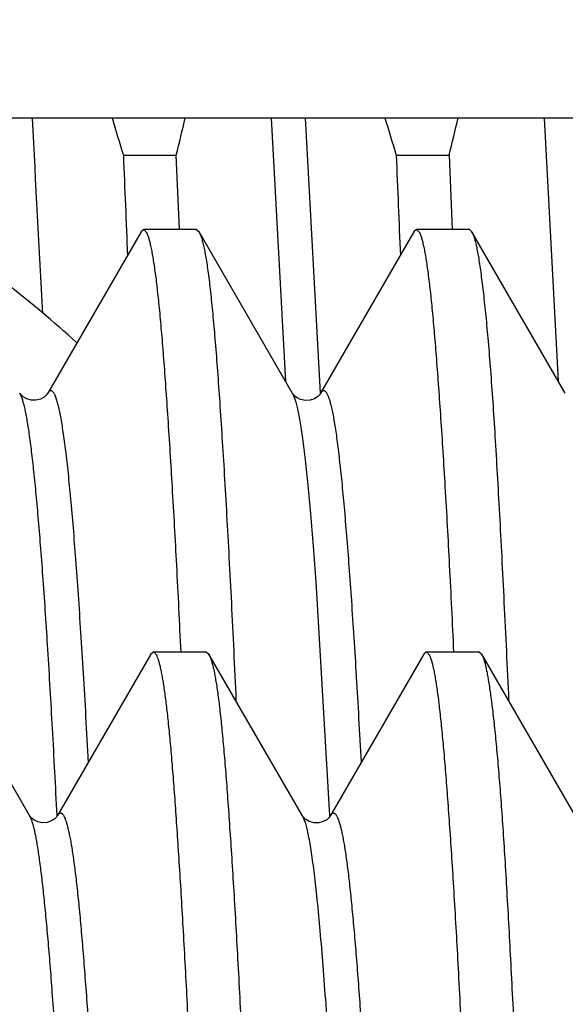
# Model space of a CAD drawing. Header units: inches. Extents: x 0 to 22, y 0 to 17.
# Tile 32 of 121: x 2.7064 to 2.7619, y 10.8281 to 10.9283. Entities that reach past the tile are written whole.
import ezdxf

# ---------------------------------------------------------------- set-up
doc = ezdxf.new("R2010")
doc.units = ezdxf.units.IN
doc.header["$LTSCALE"] = 1.21
doc.header["$MEASUREMENT"] = 0
doc.layers.get('0').update_dxf_attribs({"linetype": 'CONTINUOUS'})
doc.layers.add('DIMENSIONS', color=7, linetype='CONTINUOUS')
doc.styles.get("Standard").update_dxf_attribs({"font": 'txt', "width": 0.8})
doc.dimstyles.new('DIMSTYLE_1', dxfattribs={"dimtxt": 0.125, "dimasz": 0.18, "dimexe": 0.125, "dimexo": 0.0625, "dimgap": 0.03125, "dimtad": 0, "dimtih": 1, "dimtoh": 1, "dimzin": 4, "dimdsep": 46, "dimtxsty": 'STANDARD', "dimblk": '_FILLED', "dimblk1": '_FILLED', "dimblk2": '_FILLED', "dimcen": 0.09, "dimadec": 0, "dimazin": 0, "dimtp": 0.01, "dimtm": 0.01, "dimtfac": 1, "dimtofl": 0, "dimtmove": 0, "dimatfit": 3, "dimldrblk": '_FILLED', "dimfxl": 1, "dimtolj": 1, "dimtzin": 4, "dimarcsym": 0})

# ---------------------------------------------------------------- blocks, each defined once
blk = doc.blocks.new('*D51')
at = {"layer": 'DIMENSIONS', "color": 2, "linetype": 'CONTINUOUS'}
for p, q in [((2.996847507, 10.5444763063), (2.996847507, 12.9226123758)), ((2.8597265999, 10.3940474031), (2.996847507, 10.5444763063)), ((2.8597265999, 10.1374683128), (2.8597265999, 10.3940474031))]:
    blk.add_line(p, q, dxfattribs=at)
at = {"layer": 'DIMENSIONS', "color": 2, "linetype": 'CONTINUOUS', "insert": (2.934347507, 12.9851123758), "char_height": 0.125, "width": 1.025, "attachment_point": 1, "rotation": 90, "line_spacing_factor": 0.9}
blk.add_mtext('.44{\\Ftxt.shx;\\W1.000000;\\H0.125000; }[11.1]', dxfattribs=at)
blk = doc.blocks.new('_FILLED')
at = {"color": 0, "linetype": 'BYBLOCK'}
blk.add_solid([(0, 0), (-1, 0.1736111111), (-1, -0.1736111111)], dxfattribs=at)

msp = doc.modelspace()

# ---------------------------------------------------------------- linework, layer by layer
at = {"color": 7, "linetype": 'CONTINUOUS'}
for p, q in [((2.6895927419, 10.9183143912), (3.1930927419, 10.9183143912)), ((2.7169415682, 10.9145139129), (2.722331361, 10.9145139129)), ((2.7226432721, 10.9069445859), (2.722331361, 10.9145139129)), ((2.7447185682, 10.9145139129), (2.750108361, 10.9145139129)), ((2.750108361, 10.9145139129), (2.7504202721, 10.9069445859)), ((2.7187493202, 10.9067286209), (2.7092478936, 10.8903066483)), ((2.71901047, 10.9069527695), (2.718749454, 10.9067286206)), ((2.7243715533, 10.9069527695), (2.71901047, 10.9069527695)), ((2.7193308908, 10.906630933), (2.71901047, 10.9069527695)), ((2.7243715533, 10.9069527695), (2.7246496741, 10.9067105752)), ((2.7341665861, 10.8902682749), (2.7246496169, 10.9067105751)), ((2.746517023, 10.9067190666), (2.7370157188, 10.8902976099)), ((2.7467902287, 10.9069527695), (2.7465170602, 10.9067190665)), ((2.7521661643, 10.9069527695), (2.7467902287, 10.9069527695)), ((2.7471170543, 10.9066275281), (2.7467902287, 10.9069527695)), ((2.7521661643, 10.9069527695), (2.7524210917, 10.9067318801)), ((2.7619304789, 10.8902984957), (2.7524211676, 10.9067318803)), ((2.7064082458, 10.8902690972), (2.7063926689, 10.8902947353)), ((2.7092435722, 10.8902872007), (2.7092478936, 10.8903066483)), ((2.7369973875, 10.8902649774), (2.7370157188, 10.8902976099)), ((2.734166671, 10.8902683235), (2.7341743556, 10.8902548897)), ((2.7341949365, 10.8902216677), (2.7341743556, 10.8902548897)), ((2.7073886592, 10.847294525), (2.6978910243, 10.8637092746)), ((2.7197493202, 10.863721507), (2.7102473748, 10.8472986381)), ((2.7200321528, 10.8639456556), (2.7197512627, 10.8637215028)), ((2.7200321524, 10.8639456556), (2.7253657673, 10.8639456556)), ((2.7203341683, 10.8636172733), (2.7200321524, 10.8639456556)), ((2.7253657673, 10.8639456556), (2.7256492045, 10.8637034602)), ((2.725648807, 10.8637034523), (2.7256976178, 10.8636135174)), ((2.7351677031, 10.8472592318), (2.725649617, 10.8637034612)), ((2.747517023, 10.8637119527), (2.7380139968, 10.8472875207)), ((2.7478093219, 10.8639456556), (2.7475188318, 10.8637119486)), ((2.7478093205, 10.8639456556), (2.7531430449, 10.8639456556)), ((2.7481222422, 10.8636100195), (2.7478093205, 10.8639456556)), ((2.7531430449, 10.8639456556), (2.7534184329, 10.8637247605)), ((2.7534166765, 10.8637247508), (2.7534818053, 10.863607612)), ((2.7629327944, 10.8472873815), (2.7534211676, 10.8637247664)), ((2.7074205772, 10.8472433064), (2.7073930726, 10.847286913)), ((2.7102400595, 10.8472858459), (2.7102473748, 10.8472986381)), ((2.7351677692, 10.8472592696), (2.7351746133, 10.8472473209)), ((2.7351899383, 10.8472222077), (2.7351746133, 10.8472473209)), ((2.737997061, 10.8472574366), (2.7380139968, 10.8472875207))]:
    msp.add_line(p, q, dxfattribs=at)
at = {"color": 9, "linetype": 'CONTINUOUS'}
for p, q in [((2.7319864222, 10.9183048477), (2.7334329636, 10.8914889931)), ((2.7354504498, 10.9183064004), (2.7369746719, 10.8902786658)), ((2.7597645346, 10.91828151), (2.7612074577, 10.8915285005)), ((2.7370156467, 10.8902972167), (2.7372011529, 10.8905201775)), ((2.7341743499, 10.8902549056), (2.7343726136, 10.8897961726)), ((2.7365381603, 10.8710864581), (2.7379414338, 10.8473003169)), ((2.7073930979, 10.8472865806), (2.7075337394, 10.8469843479)), ((2.7101614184, 10.8473045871), (2.710166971, 10.8471948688))]:
    msp.add_line(p, q, dxfattribs=at)
at = {"color": 7, "linetype": 'CONTINUOUS'}
for points in [[(2.7092435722, 10.8902872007), (2.7092022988, 10.8902244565), (2.7090917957, 10.8900929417), (2.708871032, 10.8899013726), (2.7085086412, 10.8896974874), (2.7080439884, 10.8895699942), (2.7075703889, 10.8895739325), (2.7071126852, 10.8897063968), (2.7067526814, 10.8899147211), (2.7065302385, 10.8901137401), (2.7064234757, 10.8902461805), (2.7064082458, 10.8902690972)], [(2.7349738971, 10.8896398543), (2.7345701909, 10.8898523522), (2.7343274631, 10.8900588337), (2.7342124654, 10.8901961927), (2.7341949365, 10.8902216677)], [(2.7367253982, 10.8899360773), (2.7364032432, 10.8897248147), (2.7359598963, 10.8895650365), (2.7354717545, 10.8895289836), (2.7349738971, 10.8896398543)], [(2.7370117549, 10.8902562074), (2.7369943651, 10.8902276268), (2.7369120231, 10.8901184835), (2.7367253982, 10.8899360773)], [(2.7078249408, 10.8468565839), (2.7075663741, 10.847068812), (2.7074370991, 10.8472197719), (2.7074205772, 10.8472433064)], [(2.710245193, 10.8472829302), (2.7102207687, 10.8472438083), (2.7101346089, 10.8471326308), (2.7099505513, 10.8469555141), (2.7096285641, 10.8467461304), (2.7091810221, 10.8465867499), (2.7087006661, 10.8465523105), (2.7082237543, 10.8466549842), (2.7078249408, 10.8468565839)], [(2.7380115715, 10.8472487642), (2.7379772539, 10.8471951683), (2.7378697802, 10.8470641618), (2.7376500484, 10.8468701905), (2.7372962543, 10.846667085), (2.7368382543, 10.8465356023), (2.7363518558, 10.8465349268), (2.7358707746, 10.8466752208), (2.7355062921, 10.8468921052), (2.7352971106, 10.8470843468), (2.7352012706, 10.8472051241), (2.7351899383, 10.8472222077)]]:
    msp.add_lwpolyline(points, dxfattribs=at)
at = {"color": 9, "linetype": 'CONTINUOUS'}
msp.add_arc((4.8136665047, 11.0173885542), 2.1083225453, 182.6943391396, 183.2355921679, dxfattribs=at)
at = {"color": 7, "linetype": 'CONTINUOUS'}
for centre, radius, start, end in [((3.0389952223, 11.0141915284), 0.3371263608, 196.5237221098, 197.1976225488), ((2.4488299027, 10.9822171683), 0.2817565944, 346.0963506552, 346.8901252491), ((3.0667701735, 11.0141908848), 0.3371242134, 196.5236717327, 197.1976210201), ((2.4766059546, 10.9822174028), 0.281757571, 346.0963506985, 346.8900648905), ((7.0080926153, 11.0876228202), 4.2946413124, 182.3101108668, 182.4465158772), ((6.8042323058, 11.0780020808), 4.0628044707, 182.3062177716, 182.4503198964), ((2.6225078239, 10.7960743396), 0.1338556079, 47.9200523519, 56.0857474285)]:
    msp.add_arc(centre, radius, start, end, dxfattribs=at)
for points, knots in [([(2.7228124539, 10.8639472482), (2.7226744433, 10.8668921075), (2.7223984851, 10.872491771), (2.7219580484, 10.8804291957), (2.7215824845, 10.8864653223), (2.7212881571, 10.8908041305), (2.7210780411, 10.8936723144), (2.720868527, 10.8962726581), (2.7206583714, 10.8985989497), (2.7204466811, 10.9006456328), (2.7202618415, 10.9021733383), (2.7201103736, 10.9032515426), (2.720001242, 10.9039521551), (2.7198917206, 10.9045796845), (2.7197819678, 10.9051338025), (2.719672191, 10.9056142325), (2.719562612, 10.9060208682), (2.7194535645, 10.9063535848), (2.7193727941, 10.9065476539), (2.7193308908, 10.906630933)], [0, 0, 0, 0, 0.2062400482, 0.3922093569, 0.5561300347, 0.6293230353, 0.6964367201, 0.7573163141, 0.8118231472, 0.8598365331, 0.9012557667, 0.9194672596, 0.9360030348, 0.9508573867, 0.9640280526, 0.9755161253, 0.985327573, 0.993478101, 1, 1, 1, 1]), ([(2.7246496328, 10.9067105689), (2.7246710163, 10.9066736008), (2.7247132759, 10.9065917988), (2.7247975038, 10.906398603), (2.7249004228, 10.9061013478), (2.7250185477, 10.905678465), (2.7251372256, 10.9051697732), (2.7252561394, 10.9045755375), (2.7253748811, 10.9038960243), (2.7254931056, 10.9031316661), (2.7256570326, 10.901945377), (2.7258545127, 10.9002537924), (2.7260793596, 10.8979769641), (2.7263037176, 10.8953771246), (2.7265293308, 10.8924614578), (2.7267574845, 10.8892380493), (2.7269888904, 10.8857158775), (2.7272236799, 10.8819047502), (2.727461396, 10.8778152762), (2.727700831, 10.8734588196), (2.7279404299, 10.8688474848), (2.7281777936, 10.8639940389), (2.7283289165, 10.8606788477), (2.7284040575, 10.8589831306)], [0, 0, 0, 0, 0.0026723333, 0.0057543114, 0.0131818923, 0.0223305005, 0.0332204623, 0.0458589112, 0.0602467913, 0.0763808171, 0.0942537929, 0.1351797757, 0.1829375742, 0.2374120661, 0.2984624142, 0.365925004, 0.4396157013, 0.5193316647, 0.6048523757, 0.6959401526, 0.7923416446, 0.8937888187, 1, 1, 1, 1]), ([(2.7505869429, 10.8639489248), (2.7504511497, 10.8668923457), (2.7501801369, 10.8724894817), (2.7498066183, 10.8792949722), (2.7495020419, 10.8842852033), (2.7492812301, 10.8876664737), (2.7490626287, 10.8907945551), (2.7488487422, 10.8936620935), (2.7486383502, 10.8962621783), (2.7484292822, 10.8985885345), (2.7482201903, 10.9006356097), (2.7480383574, 10.902163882), (2.747889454, 10.9032427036), (2.7477821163, 10.903943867), (2.7476742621, 10.9045720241), (2.7475659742, 10.9051268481), (2.7474573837, 10.9056080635), (2.7473486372, 10.9060155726), (2.7472399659, 10.9063492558), (2.747159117, 10.9065439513), (2.7471170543, 10.9066275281)], [0, 0, 0, 0, 0.2061667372, 0.3920816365, 0.4768840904, 0.5559761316, 0.629168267, 0.6962853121, 0.7571708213, 0.8116861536, 0.859710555, 0.9011435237, 0.9193630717, 0.9359078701, 0.9507724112, 0.9639547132, 0.975456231, 0.9852835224, 0.9934533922, 1, 1, 1, 1]), ([(2.7524212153, 10.9067318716), (2.7524417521, 10.9066963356), (2.7524822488, 10.9066173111), (2.7525387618, 10.9064858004), (2.7525954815, 10.9063326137), (2.7526756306, 10.9060862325), (2.7527742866, 10.9057230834), (2.7528885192, 10.9052213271), (2.7530038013, 10.9046334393), (2.7531201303, 10.9039597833), (2.7532374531, 10.9032007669), (2.75340269, 10.9020204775), (2.7536076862, 10.9003354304), (2.7538460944, 10.8980649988), (2.7540845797, 10.8954694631), (2.754320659, 10.8925559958), (2.7545512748, 10.8893325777), (2.7547780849, 10.8858083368), (2.7550041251, 10.8819932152), (2.7552310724, 10.8778978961), (2.7554604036, 10.8735338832), (2.7557783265, 10.8672141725), (2.7560095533, 10.8623499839), (2.7561626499, 10.8590273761)], [0, 0, 0, 0, 0.0025696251, 0.0055518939, 0.0089573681, 0.0127928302, 0.0217696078, 0.032504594, 0.0450051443, 0.0592720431, 0.0753019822, 0.093087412, 0.1338854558, 0.1815680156, 0.2360103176, 0.2970655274, 0.3645671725, 0.4383332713, 0.5181639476, 0.6038397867, 0.6951231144, 0.7917597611, 1, 1, 1, 1]), ([(2.6979408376, 10.8636150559), (2.6979820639, 10.8635355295), (2.6980586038, 10.8633502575), (2.6981573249, 10.8630335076), (2.6982545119, 10.8626495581), (2.6983533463, 10.8621985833), (2.6984533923, 10.8616802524), (2.6985948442, 10.8608562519), (2.6987672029, 10.8596588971), (2.6989669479, 10.8580235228), (2.6991700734, 10.8561276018), (2.6993760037, 10.8539751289), (2.6995846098, 10.8515707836), (2.6997954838, 10.8489198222), (2.7000076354, 10.8460280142), (2.7002197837, 10.8429016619), (2.7004304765, 10.8395475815), (2.7006372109, 10.8359730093), (2.7008398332, 10.8321857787), (2.7010405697, 10.8281942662), (2.7013134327, 10.8224896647), (2.7016548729, 10.8149174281), (2.7020667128, 10.8053484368), (2.7024137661, 10.7969957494), (2.7026942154, 10.7900444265), (2.702906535, 10.7846554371), (2.7031164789, 10.779166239), (2.7033216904, 10.77358877), (2.703523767, 10.7679353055), (2.7037922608, 10.7602814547), (2.7041272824, 10.7506183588), (2.7045363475, 10.7389674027), (2.7049558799, 10.7273166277), (2.705311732, 10.717653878), (2.7055953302, 10.7100000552), (2.7058708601, 10.7025148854), (2.7062035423, 10.6933778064), (2.7066020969, 10.682732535), (2.7070072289, 10.6725797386), (2.7074225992, 10.6630084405), (2.7078454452, 10.6541023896), (2.7082062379, 10.6471327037), (2.7084883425, 10.6419471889), (2.7087500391, 10.6373268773), (2.7090135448, 10.6330051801), (2.7092920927, 10.6289925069), (2.7094947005, 10.6263394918), (2.7096995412, 10.6239331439), (2.7099065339, 10.6217786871), (2.7101152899, 10.6198807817), (2.7102972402, 10.6184623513), (2.7104450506, 10.6174594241), (2.7105507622, 10.6168060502), (2.7106558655, 10.6162194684), (2.7107606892, 10.6156999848), (2.7108655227, 10.6152478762), (2.7109704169, 10.6148635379), (2.7110729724, 10.6145469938), (2.7111460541, 10.6143607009), (2.711182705, 10.6142795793)], [0, 0, 0, 0, 0.0010755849, 0.0023992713, 0.0039820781, 0.0058294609, 0.0079423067, 0.0103201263, 0.0158676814, 0.0224652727, 0.0301018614, 0.038762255, 0.0484283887, 0.0590798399, 0.0706936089, 0.0832444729, 0.0967052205, 0.111046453, 0.1262371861, 0.1422447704, 0.159034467, 0.1948126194, 0.2332595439, 0.2740390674, 0.2951927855, 0.3167944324, 0.3387967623, 0.3611517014, 0.383810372, 0.4067232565, 0.4531107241, 0.4999083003, 0.5467066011, 0.5930963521, 0.6160110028, 0.6386718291, 0.6830343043, 0.725795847, 0.766582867, 0.8050393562, 0.8408297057, 0.8736411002, 0.8888386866, 0.9031860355, 0.9292077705, 0.940826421, 0.9514832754, 0.9611558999, 0.9698243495, 0.9774710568, 0.9840813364, 0.986994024, 0.989643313, 0.9920283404, 0.9941490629, 0.9960060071, 0.9975999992, 0.9989311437, 1, 1, 1, 1]), ([(2.7266231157, 10.7488226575), (2.7264950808, 10.7524892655), (2.7262377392, 10.7597677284), (2.7258413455, 10.7705745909), (2.7255043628, 10.7794391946), (2.7252353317, 10.7863854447), (2.7250381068, 10.7914621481), (2.7248440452, 10.7964356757), (2.7245920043, 10.80283269), (2.7242803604, 10.8104995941), (2.7238965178, 10.8192626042), (2.7235046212, 10.8273939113), (2.7231643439, 10.8337452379), (2.7228897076, 10.8384629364), (2.7226902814, 10.8417125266), (2.7224941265, 10.8447601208), (2.7223015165, 10.8475997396), (2.7221108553, 10.8502257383), (2.7219209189, 10.8526329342), (2.7217305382, 10.8548165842), (2.7215391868, 10.8567724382), (2.7213463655, 10.8584966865), (2.7211777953, 10.8597863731), (2.7210403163, 10.86069934), (2.720941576, 10.8612951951), (2.7208426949, 10.8618309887), (2.72074322, 10.8623064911), (2.7206426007, 10.8627214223), (2.720541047, 10.8630754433), (2.720441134, 10.8633685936), (2.7203698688, 10.8635415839), (2.7203341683, 10.8636172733)], [0, 0, 0, 0, 0.0956686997, 0.1899116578, 0.281989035, 0.3269889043, 0.3711777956, 0.4144689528, 0.4567772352, 0.5381156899, 0.6145559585, 0.6854999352, 0.7503928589, 0.7804095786, 0.8087266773, 0.8352884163, 0.8600429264, 0.8829424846, 0.9039438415, 0.9230074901, 0.9400985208, 0.9551868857, 0.9682475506, 0.9740112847, 0.9792610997, 0.9839962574, 0.9882175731, 0.9919271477, 0.9951271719, 0.9978177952, 1, 1, 1, 1]), ([(2.7256976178, 10.8636135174), (2.7257378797, 10.8635333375), (2.7258152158, 10.8633477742), (2.7259193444, 10.8630311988), (2.7260238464, 10.8626471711), (2.7261291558, 10.8621958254), (2.7262348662, 10.861677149), (2.7263405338, 10.8610913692), (2.726445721, 10.8604387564), (2.726591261, 10.8594369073), (2.7267678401, 10.858019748), (2.726968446, 10.8561234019), (2.7271678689, 10.8539706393), (2.7273673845, 10.8515661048), (2.7275681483, 10.848915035), (2.7277709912, 10.8460232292), (2.7279763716, 10.8428970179), (2.7282626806, 10.838280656), (2.7285432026, 10.8333754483), (2.728819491, 10.8281923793), (2.7290312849, 10.8240064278), (2.7292405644, 10.8196341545), (2.7294451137, 10.8150850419), (2.7296466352, 10.8103691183), (2.7299177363, 10.8037780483), (2.7302559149, 10.7952026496), (2.7306654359, 10.7845617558), (2.7310853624, 10.7735218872), (2.7314380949, 10.7641157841), (2.7317185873, 10.756463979), (2.7319263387, 10.7506590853), (2.7321295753, 10.744828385), (2.732397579, 10.7370396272), (2.7327300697, 10.7273353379), (2.733136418, 10.7157879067), (2.7335532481, 10.7044435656), (2.7339100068, 10.6951620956), (2.734195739, 10.6879125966), (2.7344060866, 10.6826350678), (2.7346118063, 10.6774806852), (2.7348774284, 10.6708868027), (2.7352037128, 10.6630344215), (2.7356057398, 10.6541274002), (2.7360172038, 10.6459631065), (2.7363774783, 10.6396574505), (2.7366697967, 10.6350374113), (2.7368812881, 10.6319082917), (2.7370893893, 10.6290134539), (2.7372928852, 10.6263591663), (2.7374934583, 10.6239513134), (2.7376925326, 10.6217951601), (2.7378915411, 10.6198954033), (2.7380649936, 10.6184752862), (2.7382067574, 10.6174709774), (2.7383086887, 10.6168165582), (2.7384107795, 10.6162288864), (2.7385137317, 10.6157082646), (2.7386182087, 10.61525497), (2.7387245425, 10.6148694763), (2.7388297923, 10.6145517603), (2.7389053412, 10.6143648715), (2.7389433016, 10.6142834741)], [0, 0, 0, 0, 0.0010773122, 0.0024085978, 0.0039999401, 0.0058544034, 0.0079728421, 0.010355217, 0.0130011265, 0.0159097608, 0.0225106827, 0.0301474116, 0.0388061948, 0.0484698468, 0.0591184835, 0.0707295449, 0.0832780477, 0.0967369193, 0.1262663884, 0.1422725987, 0.1590603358, 0.1765929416, 0.1948321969, 0.2137384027, 0.2332704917, 0.2740405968, 0.3167864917, 0.3611343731, 0.4066963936, 0.4298085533, 0.4530742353, 0.4764425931, 0.4998625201, 0.5466521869, 0.5930340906, 0.6386027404, 0.6829598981, 0.7045625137, 0.7257178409, 0.7463795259, 0.7665024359, 0.8049573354, 0.8407473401, 0.8735609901, 0.9031130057, 0.9165844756, 0.9291463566, 0.9407711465, 0.9514334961, 0.9611107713, 0.969783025, 0.9774328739, 0.984046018, 0.9869602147, 0.989611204, 0.9919983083, 0.9941218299, 0.9959828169, 0.9975826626, 0.9989215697, 1, 1, 1, 1]), ([(2.7613724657, 10.6142809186), (2.761333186, 10.6143615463), (2.7612577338, 10.6145478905), (2.761155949, 10.614865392), (2.7610534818, 10.6152503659), (2.7609498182, 10.6157026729), (2.7608452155, 10.6162223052), (2.7606972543, 10.6170478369), (2.7605154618, 10.6182468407), (2.7603061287, 10.6198842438), (2.7600976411, 10.6217821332), (2.7598927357, 10.623936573), (2.7596907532, 10.6263428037), (2.7594901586, 10.6289955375), (2.7592894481, 10.631888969), (2.7590875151, 10.6350167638), (2.7588069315, 10.6396351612), (2.7584535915, 10.6459386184), (2.7580329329, 10.6540997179), (2.757688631, 10.6613783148), (2.7574175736, 10.6675541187), (2.7572146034, 10.6724272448), (2.7570131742, 10.6774460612), (2.7567417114, 10.684396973), (2.7564011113, 10.6933648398), (2.7559873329, 10.7044056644), (2.75556542, 10.7157485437), (2.7552138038, 10.7253453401), (2.7549381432, 10.7330994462), (2.7547345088, 10.7389428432), (2.754533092, 10.7447863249), (2.7542653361, 10.7525407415), (2.753929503, 10.7621381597), (2.7535162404, 10.7734814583), (2.7531619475, 10.7827618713), (2.7528766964, 10.7900103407), (2.7526657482, 10.7952869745), (2.7524584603, 10.8004403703), (2.7521907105, 10.8070328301), (2.7518632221, 10.8148833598), (2.7514607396, 10.8237880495), (2.751049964, 10.8319498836), (2.7506908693, 10.8382534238), (2.7503996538, 10.8428717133), (2.7501890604, 10.8459994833), (2.7499817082, 10.8488929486), (2.7497786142, 10.8515458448), (2.7495777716, 10.8539522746), (2.7493778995, 10.8561069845), (2.7491778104, 10.8580052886), (2.7490033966, 10.8594241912), (2.7488608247, 10.8604275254), (2.7487582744, 10.8610812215), (2.7486555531, 10.8616681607), (2.7485521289, 10.862188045), (2.7484475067, 10.8626406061), (2.748341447, 10.8630254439), (2.7482363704, 10.8633425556), (2.7481605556, 10.8635289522), (2.7481222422, 10.8636100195)], [0, 0, 0, 0, 0.0010769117, 0.0024089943, 0.0040019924, 0.0058587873, 0.0079801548, 0.0103659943, 0.015928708, 0.0225393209, 0.0301860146, 0.03885359, 0.0485247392, 0.0591799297, 0.0707968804, 0.0833508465, 0.0968149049, 0.1263542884, 0.1591578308, 0.1949388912, 0.2138492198, 0.2333849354, 0.2535034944, 0.2741610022, 0.3169114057, 0.3612624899, 0.4068264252, 0.4532048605, 0.4765730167, 0.4999924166, 0.5234118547, 0.5467801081, 0.5931588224, 0.6387230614, 0.683074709, 0.7046742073, 0.7258261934, 0.7464843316, 0.7666034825, 0.8050502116, 0.8408312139, 0.8736350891, 0.9031766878, 0.9166427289, 0.9291990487, 0.9408182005, 0.9514749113, 0.9611466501, 0.9698135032, 0.977458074, 0.9840660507, 0.9869777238, 0.9896262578, 0.9920109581, 0.994132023, 0.9959903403, 0.9975872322, 0.9989233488, 1, 1, 1, 1]), ([(2.7534818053, 10.863607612), (2.7535217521, 10.863527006), (2.753596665, 10.8633400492), (2.7536950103, 10.8630212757), (2.7537931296, 10.8626352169), (2.7538936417, 10.8621820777), (2.7539960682, 10.8616616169), (2.7541417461, 10.8608348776), (2.7543209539, 10.8596342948), (2.7545292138, 10.857995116), (2.7547400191, 10.856095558), (2.7549515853, 10.8539396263), (2.7551621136, 10.8515319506), (2.7553699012, 10.848877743), (2.7555735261, 10.8459827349), (2.7557741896, 10.8428533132), (2.7560495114, 10.8382328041), (2.7563915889, 10.8319266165), (2.7568007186, 10.8237624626), (2.7572202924, 10.8148562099), (2.7575687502, 10.8070046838), (2.7578455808, 10.8004112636), (2.7580527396, 10.7952570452), (2.7582554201, 10.7899793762), (2.7585255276, 10.7827295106), (2.758861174, 10.7734475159), (2.7592683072, 10.7621031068), (2.7596860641, 10.7505563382), (2.7601110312, 10.7389081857), (2.7604638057, 10.7291838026), (2.7607380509, 10.7214297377), (2.7610058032, 10.7137776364), (2.7613363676, 10.7043709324), (2.7617401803, 10.6933306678), (2.7621541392, 10.6826900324), (2.762511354, 10.6741153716), (2.7627991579, 10.6675248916), (2.7630105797, 10.6628092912), (2.763218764, 10.6582603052), (2.7634841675, 10.6525563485), (2.7638074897, 10.6459139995), (2.764206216, 10.6385687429), (2.7645570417, 10.632987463), (2.764847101, 10.6289777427), (2.7650580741, 10.6263267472), (2.765269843, 10.6239223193), (2.7654809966, 10.6217696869), (2.7656899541, 10.6198735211), (2.7658942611, 10.618237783), (2.7660681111, 10.6170399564), (2.7662087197, 10.616215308), (2.7663083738, 10.6156964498), (2.7664080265, 10.6152449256), (2.7665079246, 10.614860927), (2.7666073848, 10.6145445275), (2.7666805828, 10.6143586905), (2.7667183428, 10.6142781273)], [0, 0, 0, 0, 0.0010802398, 0.0024119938, 0.0040043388, 0.0058618, 0.0079849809, 0.010373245, 0.0159415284, 0.0225588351, 0.0302135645, 0.0388902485, 0.0485706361, 0.0592343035, 0.0708585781, 0.0834189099, 0.0968887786, 0.1264390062, 0.1592532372, 0.1950452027, 0.2335019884, 0.2536254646, 0.2742874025, 0.2954427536, 0.3170453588, 0.3614027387, 0.4069719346, 0.4533544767, 0.5001447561, 0.5469337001, 0.5701997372, 0.5933122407, 0.6388748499, 0.6832232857, 0.7259701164, 0.7667419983, 0.7862752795, 0.8051826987, 0.8234228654, 0.8409557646, 0.8737487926, 0.9032770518, 0.9292854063, 0.9408985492, 0.9515504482, 0.9612183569, 0.9698818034, 0.9775223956, 0.984124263, 0.9896753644, 0.9920544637, 0.9941688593, 0.9960189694, 0.9976059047, 0.9989316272, 1, 1, 1, 1]), ([(2.7102473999, 10.8472987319), (2.7102641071, 10.8473275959), (2.7102972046, 10.8473804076), (2.7103506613, 10.8474493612), (2.7104044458, 10.8475022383), (2.710458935, 10.8475389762), (2.7105145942, 10.8475590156), (2.7105711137, 10.8475612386), (2.7106271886, 10.8475454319), (2.7106821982, 10.8475126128), (2.7107365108, 10.8474634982), (2.7107905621, 10.847398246), (2.7108445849, 10.8473168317), (2.7109213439, 10.8471781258), (2.7110151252, 10.8469621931), (2.7111226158, 10.8466528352), (2.7112305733, 10.8462793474), (2.7113389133, 10.8458420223), (2.7114474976, 10.8453410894), (2.711556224, 10.8447768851), (2.7116650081, 10.8441497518), (2.7118163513, 10.8431896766), (2.7120025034, 10.8418342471), (2.7122170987, 10.8400228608), (2.7124307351, 10.8379689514), (2.7126436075, 10.8356766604), (2.7128567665, 10.8331507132), (2.713071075, 10.8303963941), (2.7132871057, 10.8274199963), (2.7135042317, 10.8242292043), (2.7138028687, 10.8195728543), (2.7141733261, 10.8132851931), (2.7146058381, 10.8052220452), (2.7150334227, 10.7965239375), (2.7154585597, 10.7872707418), (2.7158893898, 10.777550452), (2.7163254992, 10.7674577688), (2.7167579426, 10.7570916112), (2.7171908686, 10.7465521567), (2.7176200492, 10.7359396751), (2.718049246, 10.7253561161), (2.7184138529, 10.7166012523), (2.7187062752, 10.7096890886), (2.7189929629, 10.7029650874), (2.719347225, 10.6947949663), (2.7197741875, 10.6853258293), (2.7202015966, 10.6763689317), (2.7206330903, 10.6680144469), (2.7210064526, 10.6614686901), (2.7213052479, 10.6565963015), (2.7215213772, 10.6532350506), (2.7217355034, 10.6500800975), (2.7219483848, 10.6471378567), (2.7221605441, 10.6444144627), (2.7223725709, 10.6419160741), (2.7225850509, 10.6396488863), (2.7227984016, 10.6376191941), (2.7230130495, 10.6358332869), (2.7232006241, 10.6345010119), (2.7233537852, 10.6335616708), (2.72346384, 10.6329516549), (2.7235738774, 10.6324055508), (2.7236837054, 10.6319235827), (2.7237931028, 10.6315059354), (2.7239018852, 10.6311526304), (2.7240098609, 10.6308637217), (2.7240895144, 10.6306959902), (2.7241306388, 10.6306243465)], [0, 0, 0, 0, 0.0004587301, 0.0008560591, 0.0011975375, 0.001492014, 0.0017532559, 0.0020007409, 0.0022571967, 0.0025433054, 0.002874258, 0.0032597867, 0.0037058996, 0.0042163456, 0.0054385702, 0.0069378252, 0.008718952, 0.0107840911, 0.0131339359, 0.0157683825, 0.0186868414, 0.0218884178, 0.0291366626, 0.0375037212, 0.0469769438, 0.0575393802, 0.0691688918, 0.0818439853, 0.0955387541, 0.1102161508, 0.1258340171, 0.1597173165, 0.1968509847, 0.23689995, 0.2795020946, 0.3242608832, 0.3707317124, 0.4184543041, 0.4669691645, 0.5158219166, 0.5645460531, 0.612663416, 0.6363475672, 0.6597064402, 0.7052346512, 0.7488314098, 0.7900846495, 0.8285748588, 0.8638983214, 0.8802659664, 0.8957193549, 0.9102270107, 0.9237613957, 0.9362948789, 0.9477999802, 0.9582493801, 0.9676157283, 0.9758709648, 0.9829898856, 0.9861195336, 0.988961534, 0.9915154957, 0.993781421, 0.9957599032, 0.9974527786, 0.9988637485, 1, 1, 1, 1]), ([(2.7380139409, 10.84728727), (2.7380307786, 10.8473163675), (2.7380641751, 10.8473696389), (2.7381181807, 10.8474392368), (2.7381726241, 10.8474927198), (2.7382278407, 10.8475300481), (2.7382842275, 10.8475507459), (2.7383414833, 10.8475538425), (2.7383983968, 10.8475391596), (2.7384543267, 10.8475076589), (2.7385095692, 10.8474600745), (2.7385645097, 10.8473965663), (2.7386193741, 10.8473171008), (2.7386972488, 10.8471814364), (2.7387923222, 10.8469694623), (2.7389010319, 10.8466649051), (2.7390099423, 10.846296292), (2.7391189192, 10.8458637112), (2.7392277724, 10.8453671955), (2.7393363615, 10.8448068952), (2.7394445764, 10.8441829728), (2.7395945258, 10.8432255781), (2.7397777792, 10.8418716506), (2.7399886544, 10.8400606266), (2.7401996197, 10.8380058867), (2.7404118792, 10.8357120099), (2.7406265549, 10.8331841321), (2.740843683, 10.8304283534), (2.7410626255, 10.8274520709), (2.7412825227, 10.8242633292), (2.7415841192, 10.8196108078), (2.7418741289, 10.8147015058), (2.7421553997, 10.8095469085), (2.7424454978, 10.803939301), (2.7428024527, 10.796554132), (2.7432305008, 10.7872924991), (2.743668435, 10.7775654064), (2.7441081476, 10.7674673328), (2.744543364, 10.7570954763), (2.7449698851, 10.7465485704), (2.7453208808, 10.7376955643), (2.7456071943, 10.7306022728), (2.7458959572, 10.723562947), (2.746260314, 10.714877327), (2.7466997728, 10.7046483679), (2.7471337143, 10.6947483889), (2.7475586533, 10.6852742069), (2.7479789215, 10.6763190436), (2.748409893, 10.6679690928), (2.7488474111, 10.6603013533), (2.7492217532, 10.6543710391), (2.7495208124, 10.6500210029), (2.7497361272, 10.6470735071), (2.7499493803, 10.6443478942), (2.7501610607, 10.6418514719), (2.7503718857, 10.6395906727), (2.7505840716, 10.6375709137), (2.7507987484, 10.6357962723), (2.7509859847, 10.634472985), (2.7511386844, 10.6335396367), (2.7512483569, 10.6329330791), (2.7513579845, 10.6323897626), (2.7514674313, 10.6319099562), (2.751576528, 10.631493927), (2.7516850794, 10.631141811), (2.7517928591, 10.6308538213), (2.7518723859, 10.6306866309), (2.7519134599, 10.6306152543)], [0, 0, 0, 0, 0.0004623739, 0.0008635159, 0.0012090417, 0.0015078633, 0.00177357, 0.002025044, 0.0022841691, 0.0025709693, 0.0029003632, 0.0032822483, 0.0037229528, 0.0042265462, 0.0054318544, 0.0069115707, 0.0086719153, 0.0107161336, 0.0130459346, 0.0156621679, 0.0185651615, 0.0217548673, 0.0289900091, 0.0373546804, 0.0468306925, 0.057398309, 0.0690385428, 0.081723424, 0.0954179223, 0.1100840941, 0.12568466, 0.1595417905, 0.1777225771, 0.1966852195, 0.2367705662, 0.2794148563, 0.3242035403, 0.3706902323, 0.4184329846, 0.4669811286, 0.5158684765, 0.5402908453, 0.5646200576, 0.6127671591, 0.6598558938, 0.7054365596, 0.7490599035, 0.7902925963, 0.8287391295, 0.8640555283, 0.8959239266, 0.910464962, 0.9240260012, 0.9365709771, 0.948066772, 0.9584841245, 0.9677999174, 0.9759980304, 0.9830689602, 0.9861793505, 0.9890052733, 0.9915462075, 0.993801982, 0.9957729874, 0.9974604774, 0.998867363, 1, 1, 1, 1])]:
    msp.add_open_spline(points, degree=3, knots=knots, dxfattribs=at)
at = {"color": 9, "linetype": 'CONTINUOUS'}
for points, knots in [([(2.706392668, 10.8902944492), (2.7064138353, 10.8902571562), (2.7064557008, 10.890175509), (2.706538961, 10.8899854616), (2.7066405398, 10.8896976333), (2.7067569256, 10.8892927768), (2.7068734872, 10.8888114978), (2.7069901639, 10.8882545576), (2.7071068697, 10.8876225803), (2.7072236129, 10.8869162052), (2.7073863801, 10.8858284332), (2.7075867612, 10.8842869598), (2.7078190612, 10.882222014), (2.708052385, 10.8798754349), (2.7082868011, 10.8772526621), (2.7085221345, 10.8743595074), (2.7088491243, 10.8699805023), (2.709251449, 10.8638892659), (2.7097159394, 10.8558944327), (2.710011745, 10.8502607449), (2.7101614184, 10.8473045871)], [0, 0, 0, 0, 0.0029763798, 0.006362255, 0.0143955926, 0.0241370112, 0.0355925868, 0.0487583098, 0.0636287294, 0.0801960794, 0.098450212, 0.139968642, 0.1880799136, 0.2426767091, 0.303642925, 0.3708485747, 0.4441504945, 0.6084317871, 0.7945518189, 1, 1, 1, 1]), ([(2.7092479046, 10.8903067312), (2.7092674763, 10.8903405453), (2.7093060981, 10.8904014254), (2.709369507, 10.8904784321), (2.7094337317, 10.8905330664), (2.7094998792, 10.8905648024), (2.7095680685, 10.890571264), (2.7096355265, 10.8905514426), (2.7097008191, 10.8905076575), (2.7097649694, 10.8904412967), (2.7098288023, 10.890352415), (2.7098926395, 10.8902408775), (2.7099565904, 10.8901066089), (2.710047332, 10.8898840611), (2.7101582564, 10.8895475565), (2.7102856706, 10.8890745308), (2.7104135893, 10.8885119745), (2.7105419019, 10.8878604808), (2.7106704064, 10.8871205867), (2.7107989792, 10.8862929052), (2.7109275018, 10.8853780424), (2.7110558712, 10.8843766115), (2.7111840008, 10.8832892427), (2.7113604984, 10.8816701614), (2.7115778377, 10.8794368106), (2.711830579, 10.8765096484), (2.712084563, 10.8732601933), (2.7123406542, 10.8696987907), (2.7125972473, 10.8658383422), (2.7128543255, 10.8616942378), (2.7131117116, 10.8572824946), (2.7132787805, 10.8542536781), (2.7133625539, 10.8526973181)], [0, 0, 0, 0, 0.0030308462, 0.0055815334, 0.0077117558, 0.0095246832, 0.0111848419, 0.0129022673, 0.0148696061, 0.0172190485, 0.0200274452, 0.0233381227, 0.0271761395, 0.0315563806, 0.0419746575, 0.0546346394, 0.069549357, 0.0867196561, 0.1061402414, 0.1278021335, 0.1516946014, 0.1778057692, 0.2061224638, 0.2366298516, 0.304149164, 0.3801880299, 0.4645471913, 0.5569931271, 0.6571766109, 0.764682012, 0.8790902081, 1, 1, 1, 1]), ([(2.7372011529, 10.8905201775), (2.7372202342, 10.890533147), (2.7372596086, 10.8905541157), (2.737324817, 10.8905654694), (2.7373900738, 10.8905532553), (2.7374536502, 10.8905188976), (2.7375159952, 10.8904639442), (2.7375778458, 10.8903886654), (2.737639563, 10.8902929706), (2.737701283, 10.8901767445), (2.7377630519, 10.890039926), (2.7378501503, 10.8898179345), (2.7379568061, 10.8894875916), (2.7380793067, 10.8890280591), (2.738201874, 10.888486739), (2.7383243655, 10.8878639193), (2.7384465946, 10.8871598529), (2.738568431, 10.8863748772), (2.7387374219, 10.8851688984), (2.7389445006, 10.8834630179), (2.7391842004, 10.881181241), (2.7394251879, 10.8785922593), (2.7396686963, 10.8757030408), (2.7399146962, 10.8725224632), (2.7401617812, 10.8690614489), (2.7404091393, 10.8653322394), (2.7406561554, 10.8613472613), (2.7409022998, 10.8571189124), (2.7410612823, 10.8542200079), (2.7411407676, 10.8527320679)], [0, 0, 0, 0, 0.001804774, 0.0034390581, 0.0050791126, 0.006898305, 0.0090256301, 0.0115422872, 0.0144969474, 0.0179191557, 0.0218273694, 0.0262334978, 0.0365671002, 0.048959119, 0.0634261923, 0.0799750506, 0.0986073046, 0.1193214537, 0.1421118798, 0.1938633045, 0.2537322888, 0.3215801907, 0.3972567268, 0.4805390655, 0.5711205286, 0.6686804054, 0.7728944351, 0.8834407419, 1, 1, 1, 1]), ([(2.7343726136, 10.8897961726), (2.7344229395, 10.8896523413), (2.7345205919, 10.8893294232), (2.7346540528, 10.8887911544), (2.7347880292, 10.8881525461), (2.7349223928, 10.8874134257), (2.7350569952, 10.8865736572), (2.7351916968, 10.8856336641), (2.7353265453, 10.8845944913), (2.7355138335, 10.8830160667), (2.7357447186, 10.8808072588), (2.7360127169, 10.8778817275), (2.7362810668, 10.8746007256), (2.7364519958, 10.8722958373), (2.7365381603, 10.8710864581)], [0, 0, 0, 0, 0.0242403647, 0.0536199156, 0.0881998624, 0.1280208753, 0.1731136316, 0.2234846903, 0.2790740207, 0.3398038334, 0.4763327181, 0.6323421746, 0.8071282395, 1, 1, 1, 1]), ([(2.7351746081, 10.8472473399), (2.7352014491, 10.8471999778), (2.7352542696, 10.8470943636), (2.7353276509, 10.8469182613), (2.7354011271, 10.8467124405), (2.7355048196, 10.8463800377), (2.735631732, 10.8458885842), (2.7357775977, 10.8452076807), (2.7359237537, 10.8444070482), (2.7360700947, 10.8434866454), (2.7362166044, 10.8424469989), (2.7363632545, 10.841289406), (2.7365100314, 10.8400157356), (2.7367136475, 10.8380926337), (2.7369652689, 10.8354150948), (2.7372583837, 10.8318839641), (2.7374444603, 10.8293885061), (2.7375384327, 10.8280725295)], [0, 0, 0, 0, 0.0084333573, 0.0182676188, 0.0295402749, 0.0422760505, 0.0721978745, 0.1081280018, 0.1501332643, 0.1982606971, 0.2524931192, 0.3127734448, 0.3790164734, 0.4511045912, 0.6123503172, 0.7956179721, 1, 1, 1, 1]), ([(2.7075337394, 10.8469843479), (2.7075732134, 10.8468837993), (2.7076501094, 10.8466600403), (2.7077557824, 10.8462895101), (2.7078615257, 10.845855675), (2.7079673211, 10.8453590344), (2.7080731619, 10.8448000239), (2.7082210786, 10.8439322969), (2.7084030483, 10.8426943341), (2.7086139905, 10.8410269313), (2.7088262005, 10.8391213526), (2.7090399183, 10.8369817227), (2.7092547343, 10.8346125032), (2.7094701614, 10.8320185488), (2.7097684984, 10.8281256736), (2.7101352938, 10.8227401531), (2.7105574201, 10.8156933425), (2.7109787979, 10.8079227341), (2.7114021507, 10.7995067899), (2.7118295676, 10.7905248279), (2.7122588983, 10.7810577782), (2.7128381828, 10.7677201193), (2.7133998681, 10.7540389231), (2.7139652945, 10.7401454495), (2.7143955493, 10.7296434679), (2.7148264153, 10.719228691), (2.7152549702, 10.7090005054), (2.7156791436, 10.6990563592), (2.7161020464, 10.689489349), (2.716526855, 10.6803867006), (2.7169558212, 10.6718317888), (2.7173854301, 10.663906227), (2.7177503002, 10.6577319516), (2.7180428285, 10.6531673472), (2.7182553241, 10.6500452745), (2.7184674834, 10.6471338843), (2.7186796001, 10.644438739), (2.7188921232, 10.6419653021), (2.7191054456, 10.6397188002), (2.7193194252, 10.6377040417), (2.719533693, 10.6359254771), (2.7197186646, 10.6345937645), (2.7198686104, 10.6336502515), (2.7199761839, 10.6330342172), (2.7200834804, 10.6324805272), (2.7201904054, 10.6319897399), (2.7202968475, 10.6315623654), (2.7204027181, 10.6311987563), (2.7205079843, 10.6308992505), (2.7205999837, 10.6306915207), (2.7206753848, 10.6305593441), (2.7207283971, 10.6304824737), (2.7207815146, 10.630421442), (2.7208350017, 10.6303761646), (2.7208892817, 10.6303467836), (2.7209446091, 10.6303340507), (2.7210002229, 10.6303388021), (2.7210549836, 10.6303606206), (2.7211087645, 10.6303984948), (2.7211620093, 10.6304519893), (2.7212150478, 10.6305210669), (2.7212479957, 10.6305737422), (2.7212646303, 10.6306024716)], [0, 0, 0, 0, 0.0014879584, 0.0032562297, 0.0053061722, 0.0076376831, 0.010250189, 0.0131427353, 0.0197624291, 0.0274841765, 0.0362931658, 0.046173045, 0.0571035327, 0.0690624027, 0.0820272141, 0.1108844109, 0.1434178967, 0.1792696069, 0.2180805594, 0.2594930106, 0.3031350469, 0.3486220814, 0.4433909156, 0.4917506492, 0.5401616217, 0.5881759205, 0.6353357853, 0.6811773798, 0.7252799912, 0.7672489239, 0.8067016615, 0.843270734, 0.8765826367, 0.8918994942, 0.9062765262, 0.9196882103, 0.9321097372, 0.9435164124, 0.9538847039, 0.9631937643, 0.9714248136, 0.9785605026, 0.9817123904, 0.9845843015, 0.9871743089, 0.9894807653, 0.9915026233, 0.993240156, 0.9946953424, 0.9958735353, 0.9963629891, 0.9967895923, 0.997157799, 0.997474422, 0.9977499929, 0.9980001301, 0.9982452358, 0.9985067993, 0.9988026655, 0.9991452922, 0.9995427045, 1, 1, 1, 1]), ([(2.7375384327, 10.8280725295), (2.7376653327, 10.826295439), (2.7379163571, 10.8225575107), (2.7382740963, 10.8166847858), (2.738631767, 10.8102945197), (2.7389891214, 10.803425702), (2.7393465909, 10.7961252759), (2.7398332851, 10.7856828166), (2.7404351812, 10.7719504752), (2.7410237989, 10.7578546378), (2.7414388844, 10.7477250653), (2.7416781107, 10.7418517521), (2.7419179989, 10.7359659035), (2.7422165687, 10.7286333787), (2.7425742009, 10.7198972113), (2.7429319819, 10.7112856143), (2.7432901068, 10.7028551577), (2.7436488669, 10.6946635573), (2.7440078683, 10.6867684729), (2.7443667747, 10.679223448), (2.7447247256, 10.6720760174), (2.7450817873, 10.6653686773), (2.7454384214, 10.6591426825), (2.745795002, 10.6534393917), (2.74615177, 10.6483009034), (2.7464588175, 10.6443914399), (2.7467077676, 10.6415772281), (2.7468872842, 10.639709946), (2.7470664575, 10.6380084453), (2.7472451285, 10.6364740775), (2.7474233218, 10.6351081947), (2.7476009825, 10.6339122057), (2.747778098, 10.6328875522), (2.7479319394, 10.632142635), (2.7480576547, 10.6316345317), (2.7481468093, 10.6313178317), (2.7482358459, 10.6310449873), (2.7483247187, 10.6308160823), (2.7484134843, 10.6306309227), (2.7485021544, 10.630489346), (2.7485812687, 10.6304018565), (2.7486457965, 10.6303577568), (2.748691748, 10.6303380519), (2.7487381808, 10.6303300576), (2.7488021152, 10.630335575), (2.7488647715, 10.6303673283), (2.7489217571, 10.6304162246), (2.7489859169, 10.6304873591), (2.7490275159, 10.6305513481), (2.7490543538, 10.6305977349)], [0, 0, 0, 0, 0.0268955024, 0.0565547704, 0.0888193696, 0.1235144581, 0.1603873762, 0.1991594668, 0.2813262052, 0.367891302, 0.4121374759, 0.4343718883, 0.4566291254, 0.5010647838, 0.5451563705, 0.5886219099, 0.6311787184, 0.6725383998, 0.7124018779, 0.7504870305, 0.7865677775, 0.8204355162, 0.8518850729, 0.8807099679, 0.9067007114, 0.9296424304, 0.939908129, 0.9493499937, 0.9579608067, 0.9657358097, 0.9726689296, 0.9787543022, 0.9839873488, 0.9883650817, 0.9902331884, 0.9918880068, 0.9933308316, 0.9945641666, 0.9955927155, 0.9964255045, 0.9970807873, 0.9973536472, 0.9975996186, 0.9978297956, 0.9980576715, 0.998557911, 0.9988545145, 0.9991909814, 1, 1, 1, 1])]:
    msp.add_open_spline(points, degree=3, knots=knots, dxfattribs=at)
for points in [[(2.7369746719, 10.8902786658), (2.7369753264, 10.89026857), (2.7369759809, 10.8902584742), (2.7369766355, 10.8902483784)], [(2.7379414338, 10.8473003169), (2.7379430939, 10.8472677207), (2.737944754, 10.8472351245), (2.7379464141, 10.8472025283)]]:
    msp.add_open_spline(points, degree=3, dxfattribs=at)

# ---------------------------------------------------------------- dimensions: what is measured, and where the dimension line sits
at = {"layer": 'DIMENSIONS', "color": 2, "linetype": 'CONTINUOUS'}
dim = msp.add_ordinate_dim(feature_location=(2.8597265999, 10.1374683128), offset=(0.1371209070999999, 2.7851440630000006), dtype=0, origin=(2.4245927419, 10.0749683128), dimstyle='DIMSTYLE_1', dxfattribs=at)
dim.commit()
dim.dimension.update_dxf_attribs({"geometry": '*D51', "text_midpoint": (2.996847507, 13.4976123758)})

doc.saveas('drawing.dxf')
